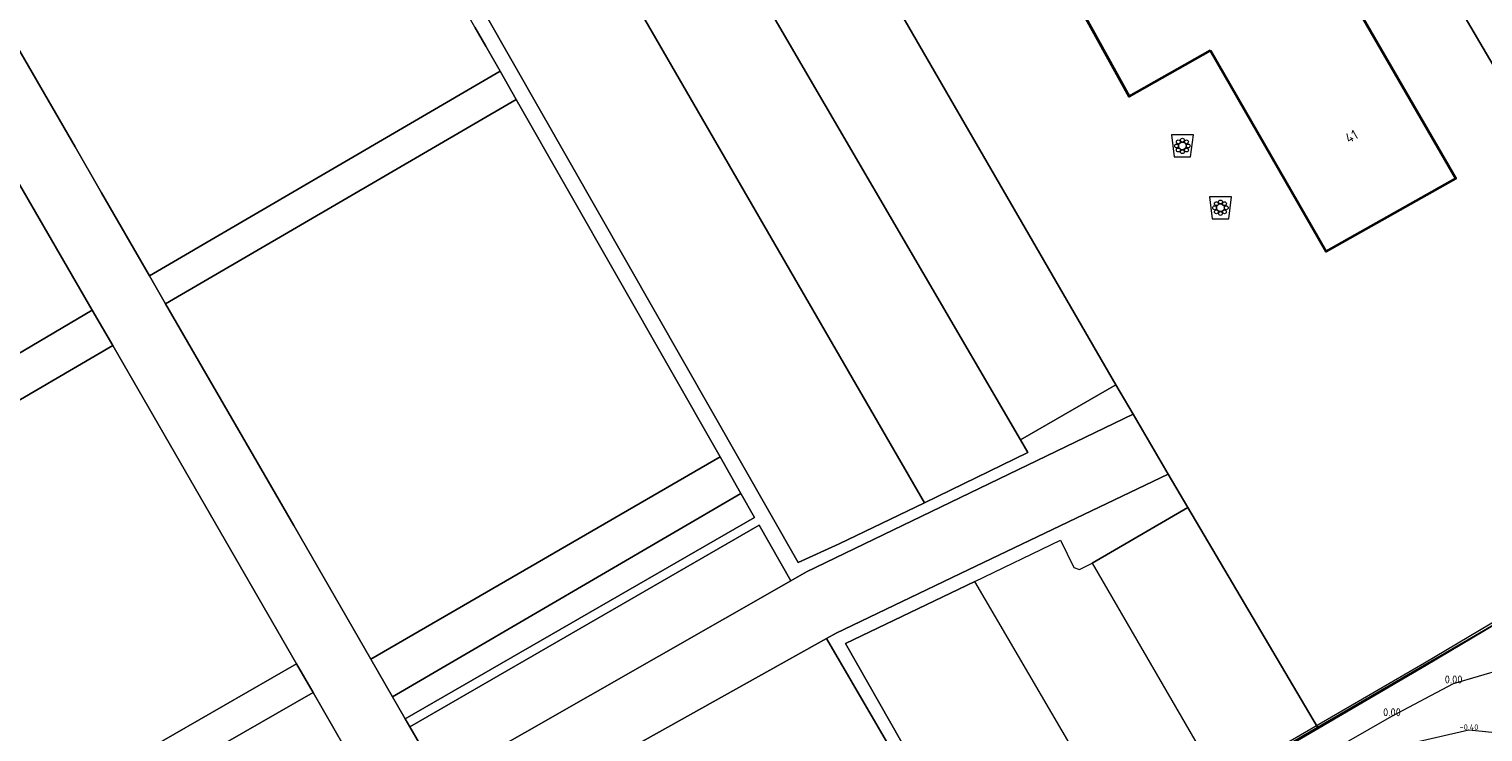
# Model space of a CAD drawing. Header units: metres. Extents: x 108651 to 109770, y 520801 to 521818.
# Tile 41 of 66: x 109117 to 109184, y 521297 to 521329. Entities that reach past the tile are written whole.
import ezdxf
from ezdxf.enums import TextEntityAlignment as Align

# ---------------------------------------------------------------- set-up
doc = ezdxf.new("R2010")
doc.units = ezdxf.units.M
for name, color, linetype, lineweight in [('B-WE-GR-BEPLANTING_CULTUUR_BOSPLANTSOEN-GV', 253, 'Continuous', 18), ('B-WE-GR-BEPLANTING_CULTUUR_HEESTERS-GV', 253, 'Continuous', 18), ('B-WE-GR-BLOEMBAK-S', 253, 'Continuous', 25), ('B-WE-GW-WATERGANG_INSTEEK-G', 253, 'Continuous', 18), ('B-WE-OG-BEBOUWING-GV', 253, 'Continuous', 35), ('B-WE-OG-BEBOUWING-T18', 253, 'Continuous', 18), ('B-WE-OG-TERREIN_CULTUURSCHEIDING-GV', 253, 'Continuous', 18), ('B-WE-VH-VERHARDING_ACHTERKANTBAND-G', 253, 'Continuous', 25), ('B-WE-VH-VERHARDING_HALFVERHARDING_GRIND-GV', 253, 'Continuous', 18), ('B-WE-VH-VERHARDING_STRAATBAKSTEEN-GV', 253, 'Continuous', 18), ('B-XX-OG-HOOGTELIJN-G', 253, 'Continuous', 18), ('X-XX-AL-T18', 253, 'Continuous', 18)]:
    doc.layers.add(name, color=color, linetype=linetype, lineweight=lineweight)
doc.layers.add('B-XX-OG-HOOGTELIJN-G-HGT', color=253, linetype='Continuous')
doc.styles.add('ISOCP', font='isocp.shx', dxfattribs={"width": 0.8})
doc.styles.add('NLCS-ISO-M200-T18', font='NLCS-ISO.ttf', dxfattribs={"height": 0.36})
doc.styles.add('NLCS-ISO-M250-T18', font='NLCS-ISO.ttf', dxfattribs={"height": 0.45})

# ---------------------------------------------------------------- blocks, each defined once
blk = doc.blocks.new('SGR-BLOEMBAK-SO')
at = {"color": 0, "linetype": 'ByBlock', "lineweight": 18}
blk.add_lwpolyline([(-1.5, -2), (1.5, -2), (2, 2), (-2, 2)], close=True, dxfattribs=at)
for centre, radius in [((-1.05, 0), 0.35), ((-0.74, 0.74), 0.35), ((0, 0), 0.7), ((0, 1.05), 0.35), ((0.74, 0.74), 0.35), ((1.05, 0), 0.35), ((-0.74, -0.74), 0.35), ((0, -1.05), 0.35), ((0.74, -0.74), 0.35)]:
    blk.add_circle(centre, radius, dxfattribs=at)

msp = doc.modelspace()

# ---------------------------------------------------------------- linework, layer by layer
at = {"layer": 'B-WE-GR-BEPLANTING_CULTUUR_BOSPLANTSOEN-GV', "flags": 128}
msp.add_lwpolyline([(109123.874, 521354.448), (109152.464, 521304.328), (109154.327, 521305.174), (109158.201, 521307.044), (109135, 521347.153), (109136.276, 521352.972), (109132.907, 521359.244), (109132.181, 521360.246), (109127.101, 521362.797), (109129.895, 521357.847)], close=True, dxfattribs=at)
for points in [[(109157.315, 521283.434), (109162.683, 521286.474), (109154.618, 521300.639), (109160.492, 521303.467), (109164.39, 521305.344), (109164.987, 521304.104), (109165.25, 521304.014), (109165.83, 521304.297), (109170.178, 521306.83), (109169.284, 521308.351), (109160.193, 521303.992), (109154.188, 521301.113), (109153.752, 521300.869), (109160.692, 521288.96), (109161.97, 521286.767), (109114.519, 521259.903), (109112.21, 521258.596), (109112.533, 521258.072), (109157.315, 521283.434)], [(109166.45, 521293.279), (109160.492, 521303.467), (109154.618, 521300.639), (109162.683, 521286.474), (109160.752, 521285.38)]]:
    msp.add_lwpolyline(points, dxfattribs=at)
at = {"layer": 'B-WE-GR-BEPLANTING_CULTUUR_HEESTERS-GV', "flags": 128}
msp.add_lwpolyline([(109137.765, 521328.673), (109138.261, 521327.804), (109138.91, 521326.666), (109139.644, 521325.38), (109148.914, 521309.128), (109149.862, 521307.467), (109150.483, 521306.377), (109134.599, 521297.224), (109134.811, 521296.856), (109150.686, 521306.021), (109152.128, 521303.494), (109152.838, 521303.9), (109167.687, 521311.069), (109166.899, 521312.409), (109162.568, 521309.902), (109162.9, 521309.333), (109158.201, 521307.044), (109154.327, 521305.174), (109152.464, 521304.328), (109123.874, 521354.448)], dxfattribs=at)
at = {"layer": 'B-WE-GW-WATERGANG_INSTEEK-G'}
msp.add_lwpolyline([(109170.728, 521288.633), (109173.938, 521293.287), (109176.362, 521295.569), (109179.458, 521297.34), (109182.26, 521298.831), (109184.535, 521299.496), (109186.25, 521298.623), (109188.412, 521297.245), (109190.286, 521294.749), (109191.987, 521291.347), (109192.866, 521288.841), (109192.183, 521285.339), (109189.799, 521281.111), (109188.359, 521279.094), (109187.237, 521277.292), (109185.255, 521276.248), (109180.984, 521275.513), (109176.211, 521275.976), (109172.467, 521276.669), (109170.581, 521277.861), (109169.393, 521279.451), (109169.007, 521281.083), (109169.546, 521283.691), (109170.067, 521286.876)], close=True, dxfattribs=at)
at = {"layer": 'B-WE-OG-BEBOUWING-GV', "flags": 128}
msp.add_lwpolyline([(109171.204, 521327.608), (109176.459, 521318.465), (109182.365, 521321.785), (109174.104, 521336.065), (109164.741, 521330.552), (109167.507, 521325.521)], close=True, dxfattribs=at)
at = {"layer": 'B-WE-OG-TERREIN_CULTUURSCHEIDING-GV', "flags": 128}
for points in [[(109144.814, 521340.347), (109143.968, 521341.797), (109137.636, 521352.656), (109138.423, 521353.152), (109129.739, 521368.069), (109128.953, 521367.604), (109125.508, 521365.621), (109125.885, 521364.954), (109127.101, 521362.797), (109132.181, 521360.246), (109132.907, 521359.244), (109136.276, 521352.972), (109135, 521347.153), (109158.201, 521307.044), (109162.9, 521309.333), (109162.568, 521309.902)], [(109138.91, 521326.666), (109138.261, 521327.804), (109137.765, 521328.673), (109121.662, 521356.903), (109105.511, 521347.554), (109119.59, 521323.231), (109120.786, 521321.132), (109122.967, 521317.359)], [(109102.876, 521346.035), (109085.203, 521335.873), (109101.313, 521307.646), (109101.808, 521306.778), (109102.639, 521305.323), (109120.365, 521315.8)], [(109138.91, 521326.666), (109122.967, 521317.359), (109123.701, 521316.089), (109139.644, 521325.38)], [(109123.701, 521316.089), (109129.53, 521306.006), (109133.033, 521299.936), (109148.914, 521309.128), (109139.644, 521325.38)], [(109121.297, 521314.188), (109103.508, 521303.8), (109111.722, 521289.407), (109113.042, 521290.166), (109129.658, 521299.721), (109125.975, 521306.101)], [(109149.862, 521307.467), (109148.914, 521309.128), (109133.033, 521299.936), (109134.026, 521298.217)], [(109134.599, 521297.224), (109150.483, 521306.377), (109149.862, 521307.467), (109134.026, 521298.217)], [(109152.128, 521303.494), (109150.686, 521306.021), (109134.811, 521296.856), (109135.682, 521295.347), (109137.024, 521294.869)], [(109135.536, 521290.297), (109137.689, 521286.575), (109115.091, 521273.715), (109114.076, 521275.469), (109113.976, 521275.642), (109113.174, 521277.029), (109112.938, 521277.437), (109112.744, 521277.787), (109107.109, 521274.58), (109106.801, 521273.246), (109113.1, 521262.356), (109160.692, 521288.96), (109153.752, 521300.869), (109135.336, 521290.588)], [(109130.408, 521298.422), (109119.279, 521292.022), (109113.784, 521288.862), (109103.404, 521282.894), (109104.652, 521280.729), (109104.777, 521280.512), (109106.026, 521278.346), (109121.901, 521287.474), (109121.102, 521288.861), (109132.298, 521295.148)]]:
    msp.add_lwpolyline(points, close=True, dxfattribs=at)
for points in [[(109174.752, 521342.794), (109187.318, 521321.395), (109191.229, 521323.622), (109190.282, 521325.235), (109173.914, 521353.109)], [(109103.508, 521303.8), (109121.297, 521314.188), (109120.365, 521315.8), (109102.639, 521305.323)], [(109113.784, 521288.862), (109119.279, 521292.022), (109130.408, 521298.422), (109129.658, 521299.721), (109113.042, 521290.166)]]:
    msp.add_lwpolyline(points, dxfattribs=at)
at = {"layer": 'B-WE-VH-VERHARDING_ACHTERKANTBAND-G'}
msp.add_lwpolyline([(109217.245, 521250.375), (109211.954, 521259.367), (109206.444, 521269.015), (109201.079, 521278.394), (109195.387, 521288.165), (109194.772, 521289.224), (109192.373, 521293.432), (109186.943, 521302.971), (109186.977, 521302.984), (109186.882, 521303.151), (109181.017, 521299.664), (109173.229, 521295.094)], dxfattribs=at)
at = {"layer": 'B-WE-VH-VERHARDING_HALFVERHARDING_GRIND-GV', "flags": 128}
for points in [[(109102.192, 521281.2), (109087.031, 521307.494), (109088.296, 521308.229), (109085.877, 521312.664), (109084.514, 521311.865), (109077.075, 521324.708), (109058.016, 521357.582), (109055.709, 521356.284), (109074.816, 521323.322), (109090.699, 521295.832), (109103.999, 521272.81), (109107.109, 521274.58), (109112.744, 521277.787), (109130.281, 521287.766), (109135.336, 521290.588), (109153.752, 521300.869)], [(109153.752, 521300.869), (109154.188, 521301.113), (109160.193, 521303.992), (109169.284, 521308.351), (109167.687, 521311.069), (109152.838, 521303.9), (109152.128, 521303.494), (109137.024, 521294.869), (109135.682, 521295.347), (109134.811, 521296.856), (109134.599, 521297.224), (109134.026, 521298.217), (109133.033, 521299.936), (109129.53, 521306.006), (109123.701, 521316.089), (109122.967, 521317.359), (109120.786, 521321.132), (109119.59, 521323.231), (109105.511, 521347.554)], [(109102.876, 521346.035), (109120.365, 521315.8), (109121.297, 521314.188), (109125.975, 521306.101), (109129.658, 521299.721), (109130.408, 521298.422), (109132.298, 521295.148), (109133.219, 521293.553), (109132.863, 521292.229), (109127.787, 521289.362), (109107.728, 521277.958)]]:
    msp.add_lwpolyline(points, dxfattribs=at)
at = {"layer": 'B-WE-VH-VERHARDING_STRAATBAKSTEEN-GV', "flags": 128}
for points in [[(109144.814, 521340.347), (109162.568, 521309.902), (109166.899, 521312.409), (109149.252, 521342.929)], [(109171.204, 521327.608), (109167.507, 521325.521), (109164.741, 521330.552), (109174.104, 521336.065), (109182.365, 521321.785), (109176.459, 521318.465)], [(109171.65, 521294.271), (109172.851, 521294.969), (109176.071, 521296.843), (109170.178, 521306.83), (109165.83, 521304.297)]]:
    msp.add_lwpolyline(points, close=True, dxfattribs=at)
msp.add_lwpolyline([(109149.252, 521342.929), (109166.899, 521312.409), (109167.687, 521311.069), (109169.284, 521308.351), (109170.178, 521306.83), (109176.071, 521296.843), (109187.033, 521303.221), (109190.44, 521305.243), (109194.825, 521307.793), (109193.39, 521310.393), (109190.994, 521314.734), (109188.916, 521318.499), (109187.318, 521321.395), (109174.752, 521342.794)], dxfattribs=at)
at = {"layer": 'B-WE-VH-VERHARDING_STRAATBAKSTEEN-GV'}
msp.add_lwpolyline([(109217.35, 521250.46), (109212.052, 521259.437), (109206.536, 521269.099), (109201.179, 521278.448), (109194.887, 521289.298), (109192.541, 521293.419), (109186.913, 521303.295), (109180.932, 521299.748), (109171.546, 521294.3), (109170.807, 521295.559)], dxfattribs=at)
at = {"layer": 'B-XX-OG-HOOGTELIJN-G'}
msp.add_lwpolyline([(109172.649, 521290.42), (109174.894, 521292.856), (109177.128, 521294.629), (109180.125, 521296.063), (109182.959, 521296.716), (109184.6, 521296.546), (109186.267, 521295.513), (109188.658, 521293.511), (109190.625, 521290.388), (109191.04, 521288.52), (109190.952, 521285.901), (109188.503, 521281.92), (109187.1, 521280.097), (109185.869, 521278.557), (109184.359, 521278.244), (109180.164, 521278.159), (109176.517, 521278.296), (109173.617, 521279.123), (109172.126, 521280.243), (109171.351, 521282.524), (109171.026, 521285.01), (109171.355, 521287.815)], close=True, dxfattribs=at)

# ---------------------------------------------------------------- block references
at = {"layer": 'B-WE-GR-BLOEMBAK-S', "xscale": 0.25, "yscale": 0.25, "zscale": 0.25}
for p in [(109169.93, 521323.268), (109171.661, 521320.457)]:
    msp.add_blockref('SGR-BLOEMBAK-SO', p, dxfattribs=at)

# ---------------------------------------------------------------- texts
at = {"layer": 'B-WE-OG-BEBOUWING-T18', "style": 'NLCS-ISO-M250-T18'}
msp.add_text('41', height=0.45, rotation=29.3, dxfattribs=at).set_placement((109177.617, 521323.705), align=Align.MIDDLE)
at = {"layer": 'B-XX-OG-HOOGTELIJN-G-HGT', "style": 'ISOCP'}
msp.add_text('-0.40', height=0.25, dxfattribs=at).set_placement((109182.959, 521296.716, -0.402), align=Align.CENTER)
at = {"layer": 'X-XX-AL-T18', "style": 'NLCS-ISO-M200-T18'}
for p in [(109182.26, 521298.831, 0.003), (109179.458, 521297.34, -0.004)]:
    msp.add_text('0.00', height=0.36, dxfattribs=at).set_placement(p, align=Align.CENTER)

doc.saveas('drawing.dxf')
